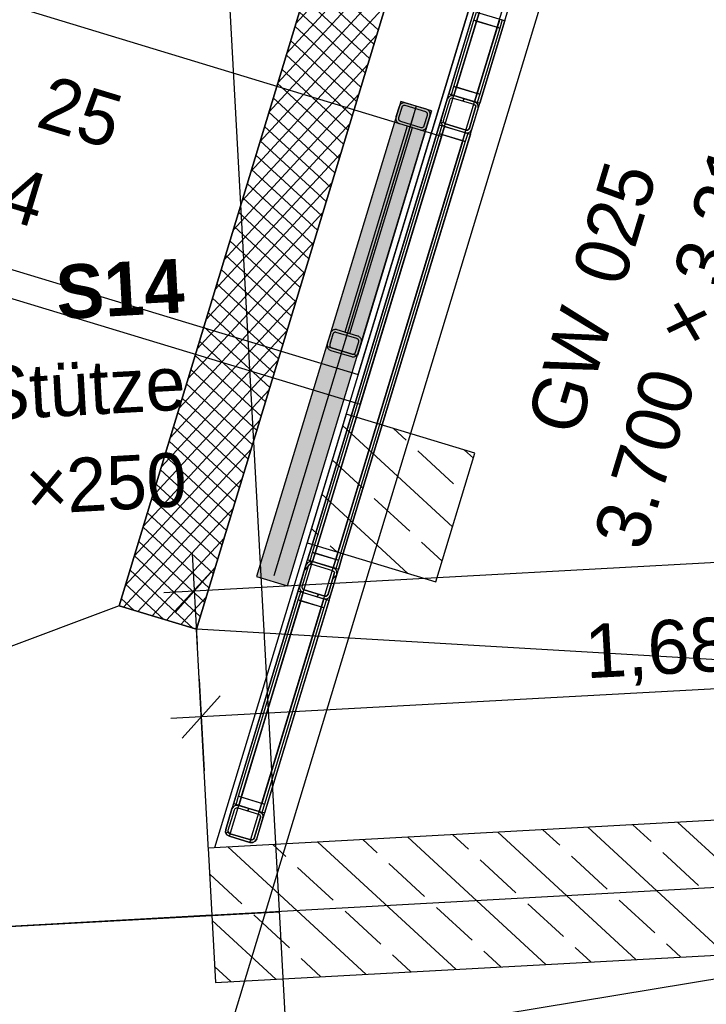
# Model space of a CAD drawing. Extents: x 199 to 1388, y 138 to 979.
# Tile 92 of 155: x 677 to 702, y 562 to 598. Entities that reach past the tile are written whole.
import ezdxf
from ezdxf.lldxf.tags import DXFTag

# ---------------------------------------------------------------- set-up
doc = ezdxf.new("R2010")
doc.units = 0
for name, color, linetype, lineweight, true_color in [('01AFU Allgemein Bemaßung-A07ET47HDI', 7, 'Continuous', 25, 0x848484), ('20 Bodenaufbau - Gefällelinien', 7, 'Continuous', 25, 0x848484), ('20 Dach Stb-Decke-A07ET47IDI', 7, 'Continuous', 25, 0x848484), ('20 Gitter Laufgänge-A07ET47XDI', 7, 'Continuous', 25, 0x848484), ('20 Gitterwände - Beschriftung-A07ET47UDI', 7, 'Continuous', 25, 0x848484), ('20 Gitterwände-A07ET47DDI', 7, 'Continuous', 25, 0x848484), ('20 Innenwände-A07ET47KDI', 7, 'Continuous', 25, 0x848484), ('20 Platzbedarf Schieber', 7, 'Continuous', 25, 0x848484), ('20 Schieber', 7, 'Continuous', 25, 0x848484), ('20 Stützen - Beschriftung-A07ET47VDI', 7, 'Continuous', 25, 0x848484), ('20 Stützen-A07ET47WDI', 7, 'Continuous', 25, 0x848484), ('70 Bodenabläufe+Rinnen', 7, 'Continuous', 25, 0x848484), ('A-0', 7, 'Continuous', 25, 0x848484), ('UPO_Loop2', 140, 'Continuous', 30, 0x00bfff)]:
    doc.layers.add(name, color=color, linetype=linetype, lineweight=lineweight, true_color=true_color)
doc.layers.add('02 Raster Gebäude-A07ET47NDI', color=7, linetype='Continuous', lineweight=25)
doc.layers.add('X_Geometrie', color=7, linetype='Continuous', lineweight=25)
doc.styles.get("Standard").update_dxf_attribs({"font": 'arial.ttf'})
tags = doc.linetypes.add('Raster-A07ET47ODI', pattern=[0.2, 0.1, -0.05, 0, -0.05]).pattern_tags.tags
tags[10:11] = [DXFTag(74, 4), DXFTag(75, 0), DXFTag(340, '0'), DXFTag(46, 1.0), DXFTag(50, 0.0), DXFTag(44, 0.0), DXFTag(45, 0.0)]
tags[8:9] = [DXFTag(74, 4), DXFTag(75, 0), DXFTag(340, '0'), DXFTag(46, 1.0), DXFTag(50, 0.0), DXFTag(44, 0.0), DXFTag(45, 0.0)]
tags[6:7] = [DXFTag(74, 4), DXFTag(75, 0), DXFTag(340, '0'), DXFTag(46, 1.0), DXFTag(50, 0.0), DXFTag(44, 0.0), DXFTag(45, 0.0)]
tags[4:5] = [DXFTag(74, 4), DXFTag(75, 0), DXFTag(340, '0'), DXFTag(46, 1.0), DXFTag(50, 0.0), DXFTag(44, 0.0), DXFTag(45, 0.0)]
tags = doc.linetypes.add('Strichlinie', pattern=[0.75, 0.5, -0.25]).pattern_tags.tags
tags[6:7] = [DXFTag(74, 4), DXFTag(75, 0), DXFTag(340, '0'), DXFTag(46, 1.0), DXFTag(50, 0.0), DXFTag(44, 0.0), DXFTag(45, 0.0)]
tags[4:5] = [DXFTag(74, 4), DXFTag(75, 0), DXFTag(340, '0'), DXFTag(46, 1.0), DXFTag(50, 0.0), DXFTag(44, 0.0), DXFTag(45, 0.0)]
tags = doc.linetypes.add('Strichlinie eng-A07ET47GDI', pattern=[0.115, 0.075, -0.04]).pattern_tags.tags
tags[6:7] = [DXFTag(74, 4), DXFTag(75, 0), DXFTag(340, '0'), DXFTag(46, 1.0), DXFTag(50, 0.0), DXFTag(44, 0.0), DXFTag(45, 0.0)]
tags[4:5] = [DXFTag(74, 4), DXFTag(75, 0), DXFTag(340, '0'), DXFTag(46, 1.0), DXFTag(50, 0.0), DXFTag(44, 0.0), DXFTag(45, 0.0)]
tags = doc.linetypes.add('Strichlinie_ eng', pattern=[0.115, 0.075, -0.04]).pattern_tags.tags
tags[6:7] = [DXFTag(74, 4), DXFTag(75, 0), DXFTag(340, '0'), DXFTag(46, 1.0), DXFTag(50, 0.0), DXFTag(44, 0.0), DXFTag(45, 0.0)]
tags[4:5] = [DXFTag(74, 4), DXFTag(75, 0), DXFTag(340, '0'), DXFTag(46, 1.0), DXFTag(50, 0.0), DXFTag(44, 0.0), DXFTag(45, 0.0)]
tags = doc.linetypes.add('Strichpunktx2', pattern=[2, 1, -0.5, 0, -0.5]).pattern_tags.tags
tags[10:11] = [DXFTag(74, 4), DXFTag(75, 0), DXFTag(340, '0'), DXFTag(46, 1.0), DXFTag(50, 0.0), DXFTag(44, 0.0), DXFTag(45, 0.0)]
tags[8:9] = [DXFTag(74, 4), DXFTag(75, 0), DXFTag(340, '0'), DXFTag(46, 1.0), DXFTag(50, 0.0), DXFTag(44, 0.0), DXFTag(45, 0.0)]
tags[6:7] = [DXFTag(74, 4), DXFTag(75, 0), DXFTag(340, '0'), DXFTag(46, 1.0), DXFTag(50, 0.0), DXFTag(44, 0.0), DXFTag(45, 0.0)]
tags[4:5] = [DXFTag(74, 4), DXFTag(75, 0), DXFTag(340, '0'), DXFTag(46, 1.0), DXFTag(50, 0.0), DXFTag(44, 0.0), DXFTag(45, 0.0)]
tags = doc.linetypes.add('Öffnungslinie Tür Fenster-A07ET47JDI', pattern=[0.115, 0.075, -0.04]).pattern_tags.tags
tags[6:7] = [DXFTag(74, 4), DXFTag(75, 0), DXFTag(340, '0'), DXFTag(46, 1.0), DXFTag(50, 0.0), DXFTag(44, 0.0), DXFTag(45, 0.0)]
tags[4:5] = [DXFTag(74, 4), DXFTag(75, 0), DXFTag(340, '0'), DXFTag(46, 1.0), DXFTag(50, 0.0), DXFTag(44, 0.0), DXFTag(45, 0.0)]

# ---------------------------------------------------------------- blocks, each defined once
blk = doc.blocks.new('Referenz-A07ET47ZDI', base_point=(226.995, 158.1))
at = {"layer": '01AFU Allgemein Bemaßung-A07ET47HDI'}
for p, q in [((754.707, 581.147), (683.288, 577.237)), ((683.211, 578.641), (683.397, 575.24)), ((683.996, 578.027), (682.58, 576.447)), ((683.288, 577.237), (682.165, 577.176)), ((717.077, 574.401), (683.544, 572.565)), ((683.467, 573.969), (683.653, 570.568)), ((684.251, 573.355), (682.836, 571.775)), ((683.544, 572.565), (682.42, 572.504))]:
    blk.add_line(p, q, dxfattribs=at)
at = {"layer": '02 Raster Gebäude-A07ET47NDI', "linetype": 'Raster-A07ET47ODI', "ltscale": 56.250004}
for p, q in [((665.259, 952.393), (702.269, 276.272)), ((596.732, 271.128), (753.131, 786.944)), ((1024.469, 583.839), (320.128, 545.284))]:
    blk.add_line(p, q, dxfattribs=at)
at = {"layer": '20 Bodenaufbau - Gefällelinien'}
for p, q in [((697.908, 634.11), (680.499, 576.691)), ((683.37, 575.821), (700.779, 633.24)), ((680.499, 576.691), (683.37, 575.821)), ((683.947, 565.199), (644.007, 563.011))]:
    blk.add_line(p, q, dxfattribs=at)
at = {"layer": '20 Bodenaufbau - Gefällelinien', "linetype": 'Öffnungslinie Tür Fenster-A07ET47JDI', "ltscale": 56.250004}
for p, q in [((680.499, 576.691), (644.01, 563.013)), ((755.229, 571.605), (683.37, 575.821)), ((683.815, 567.6), (683.37, 575.821)), ((709.239, 563.926), (681.237, 559.299))]:
    blk.add_line(p, q, dxfattribs=at)
at = {"layer": '20 Dach Stb-Decke-A07ET47IDI', "linetype": 'Öffnungslinie Tür Fenster-A07ET47JDI', "ltscale": 56.250004}
for p, q in [((689.375, 585.284), (725.355, 703.949)), ((651.096, 596.89), (689.375, 585.284))]:
    blk.add_line(p, q, dxfattribs=at)
at = {"layer": '20 Gitter Laufgänge-A07ET47XDI', "linetype": 'Strichlinie', "ltscale": 56.250004}
for p, q in [((692.472, 594.13), (651.331, 606.613)), ((648.311, 596.661), (689.452, 584.178)), ((689.452, 584.178), (692.472, 594.13))]:
    blk.add_line(p, q, dxfattribs=at)
at = {"layer": '20 Gitterwände-A07ET47DDI', "linetype": 'Strichlinie eng-A07ET47GDI', "ltscale": 56.250004}
for p, q in [((692.744, 595.708), (694.023, 599.927)), ((692.935, 595.65), (694.214, 599.869)), ((693.701, 595.418), (694.98, 599.637)), ((693.892, 595.36), (695.171, 599.579)), ((687.639, 578.873), (692.744, 595.708)), ((687.831, 578.815), (692.935, 595.65)), ((688.596, 578.583), (693.701, 595.418)), ((688.788, 578.525), (693.892, 595.36)), ((687.494, 578.396), (687.639, 578.873)), ((687.686, 578.338), (687.831, 578.815)), ((684.458, 568.383), (687.494, 578.396)), ((684.592, 568.133), (687.686, 578.338)), ((688.451, 578.106), (688.596, 578.583)), ((688.643, 578.048), (688.788, 578.525)), ((685.357, 567.901), (688.451, 578.106)), ((685.607, 568.035), (688.643, 578.048)), ((684.455, 568.279), (684.458, 568.383)), ((684.504, 568.188), (684.455, 568.279)), ((684.592, 568.133), (684.504, 568.188)), ((685.357, 567.901), (684.592, 568.133)), ((685.607, 568.035), (685.552, 567.947)), ((685.461, 567.898), (685.357, 567.901)), ((685.552, 567.947), (685.461, 567.898))]:
    blk.add_line(p, q, dxfattribs=at)
at = {"layer": '20 Gitterwände-A07ET47DDI'}
for p, q in [((693.674, 598.779), (692.744, 595.708)), ((693.866, 598.721), (692.935, 595.65)), ((693.677, 598.443), (693.77, 598.75)), ((693.77, 598.75), (694.727, 598.459)), ((692.932, 595.986), (693.677, 598.443)), ((693.773, 598.414), (693.028, 595.957)), ((693.028, 595.957), (693.773, 598.414)), ((693.677, 598.443), (693.773, 598.414)), ((694.634, 598.153), (693.677, 598.443)), ((694.631, 598.488), (693.701, 595.418)), ((693.773, 598.414), (694.539, 598.182)), ((694.823, 598.43), (693.892, 595.36)), ((694.631, 598.488), (694.727, 598.459)), ((694.727, 598.459), (694.634, 598.153)), ((694.727, 598.459), (694.797, 598.438)), ((694.797, 598.438), (694.823, 598.43)), ((693.793, 595.724), (694.539, 598.182)), ((694.539, 598.182), (693.793, 595.724)), ((694.634, 598.153), (693.889, 595.695)), ((694.539, 598.182), (694.634, 598.153)), ((692.839, 595.679), (692.932, 595.986)), ((693.028, 595.957), (692.932, 595.986)), ((692.932, 595.986), (693.889, 595.695)), ((693.793, 595.724), (693.028, 595.957)), ((692.453, 594.751), (692.686, 595.517)), ((692.549, 594.722), (692.781, 595.488)), ((692.686, 595.517), (692.74, 595.605)), ((692.74, 595.605), (692.831, 595.654)), ((692.769, 595.701), (692.744, 595.708)), ((692.839, 595.679), (692.769, 595.701)), ((692.781, 595.488), (692.809, 595.532)), ((692.809, 595.532), (692.854, 595.556)), ((692.831, 595.654), (692.935, 595.65)), ((692.935, 595.65), (692.839, 595.679)), ((693.796, 595.389), (692.839, 595.679)), ((692.854, 595.556), (692.906, 595.555)), ((692.906, 595.555), (693.672, 595.322)), ((692.935, 595.65), (693.701, 595.418)), ((693.326, 595.532), (693.25, 595.45)), ((693.796, 595.389), (693.701, 595.418)), ((693.701, 595.418), (693.788, 595.364)), ((693.889, 595.695), (693.793, 595.724)), ((693.889, 595.695), (693.796, 595.389)), ((693.506, 594.432), (693.738, 595.198)), ((693.602, 594.403), (693.834, 595.169)), ((693.672, 595.322), (693.715, 595.295)), ((693.715, 595.295), (693.74, 595.25)), ((693.738, 595.198), (693.74, 595.25)), ((693.788, 595.364), (693.837, 595.272)), ((693.866, 595.368), (693.796, 595.389)), ((693.834, 595.169), (693.837, 595.272)), ((693.892, 595.36), (693.866, 595.368)), ((692.45, 594.648), (692.453, 594.751)), ((692.548, 594.689), (692.472, 594.606)), ((692.547, 594.671), (692.549, 594.722)), ((692.395, 594.56), (687.639, 578.873)), ((692.587, 594.502), (687.831, 578.815)), ((692.395, 594.56), (692.421, 594.552)), ((692.398, 594.225), (692.491, 594.531)), ((692.421, 594.552), (692.491, 594.531)), ((692.45, 594.648), (692.499, 594.557)), ((692.491, 594.531), (692.587, 594.502)), ((692.491, 594.531), (693.448, 594.241)), ((692.499, 594.557), (692.587, 594.502)), ((692.547, 594.671), (692.572, 594.625)), ((692.572, 594.625), (692.616, 594.598)), ((692.587, 594.502), (693.352, 594.27)), ((692.616, 594.598), (693.381, 594.366)), ((693.381, 594.366), (693.433, 594.364)), ((693.433, 594.364), (693.479, 594.388)), ((693.456, 594.266), (693.547, 594.315)), ((693.479, 594.388), (693.506, 594.432)), ((693.547, 594.315), (693.602, 594.403)), ((687.683, 578.673), (692.398, 594.225)), ((692.494, 594.196), (687.779, 578.644)), ((687.779, 578.644), (692.494, 594.196)), ((693.26, 593.964), (688.544, 578.412)), ((688.544, 578.412), (693.26, 593.964)), ((693.352, 594.27), (688.596, 578.583)), ((693.544, 594.212), (688.788, 578.525)), ((692.398, 594.225), (692.494, 594.196)), ((693.355, 593.935), (692.398, 594.225)), ((692.494, 594.196), (693.26, 593.964)), ((693.26, 593.964), (693.355, 593.935)), ((693.352, 594.27), (693.448, 594.241)), ((693.352, 594.27), (693.456, 594.266)), ((693.448, 594.241), (693.355, 593.935)), ((693.448, 594.241), (693.518, 594.22)), ((693.518, 594.22), (693.544, 594.212)), ((693.355, 593.935), (688.64, 578.383)), ((687.639, 578.873), (687.494, 578.396)), ((687.59, 578.367), (687.683, 578.673)), ((687.779, 578.644), (687.683, 578.673)), ((687.683, 578.673), (688.64, 578.383)), ((687.831, 578.815), (687.686, 578.338)), ((688.544, 578.412), (687.779, 578.644)), ((687.436, 578.204), (687.491, 578.292)), ((687.491, 578.292), (687.582, 578.341)), ((687.52, 578.388), (687.494, 578.396)), ((687.59, 578.367), (687.52, 578.388)), ((687.559, 578.219), (687.605, 578.244)), ((687.673, 578.338), (687.568, 578.224)), ((687.582, 578.341), (687.686, 578.338)), ((687.686, 578.338), (687.59, 578.367)), ((688.547, 578.077), (687.59, 578.367)), ((687.605, 578.244), (687.657, 578.242)), ((687.657, 578.242), (688.422, 578.01)), ((687.686, 578.338), (688.451, 578.106)), ((688.596, 578.583), (688.451, 578.106)), ((688.64, 578.383), (688.544, 578.412)), ((688.64, 578.383), (688.547, 578.077)), ((688.788, 578.525), (688.643, 578.048)), ((687.204, 577.439), (687.436, 578.204)), ((687.3, 577.41), (687.532, 578.175)), ((687.55, 578.205), (687.381, 578.021)), ((687.532, 578.175), (687.559, 578.219)), ((688.257, 577.12), (688.489, 577.885)), ((688.352, 577.091), (688.585, 577.856)), ((688.422, 578.01), (688.466, 577.983)), ((688.547, 578.077), (688.451, 578.106)), ((688.451, 578.106), (688.539, 578.051)), ((688.466, 577.983), (688.491, 577.937)), ((688.489, 577.885), (688.491, 577.937)), ((688.539, 578.051), (688.588, 577.96)), ((688.617, 578.055), (688.547, 578.077)), ((688.585, 577.856), (688.588, 577.96)), ((688.643, 578.048), (688.617, 578.055)), ((688.582, 577.849), (688.427, 577.68)), ((687.146, 577.247), (684.748, 569.34)), ((687.337, 577.189), (684.94, 569.282)), ((687.146, 577.247), (687.172, 577.24)), ((687.149, 576.912), (687.242, 577.218)), ((687.172, 577.24), (687.242, 577.218)), ((687.201, 577.335), (687.204, 577.439)), ((687.201, 577.335), (687.25, 577.244)), ((687.242, 577.218), (687.337, 577.189)), ((687.242, 577.218), (688.199, 576.928)), ((687.25, 577.244), (687.337, 577.189)), ((687.298, 577.358), (687.3, 577.41)), ((687.298, 577.358), (687.323, 577.312)), ((687.323, 577.312), (687.367, 577.285)), ((687.337, 577.189), (688.103, 576.957)), ((687.367, 577.285), (688.132, 577.053)), ((684.937, 569.617), (687.149, 576.912)), ((685.033, 569.588), (687.245, 576.883)), ((687.245, 576.883), (685.033, 569.588)), ((688.103, 576.957), (685.705, 569.05)), ((688.294, 576.899), (685.897, 568.991)), ((688.106, 576.622), (687.149, 576.912)), ((687.149, 576.912), (687.245, 576.883)), ((687.245, 576.883), (688.01, 576.651)), ((687.91, 577.12), (687.835, 577.038)), ((688.103, 576.957), (688.199, 576.928)), ((688.103, 576.957), (688.207, 576.954)), ((688.199, 576.928), (688.106, 576.622)), ((688.132, 577.053), (688.184, 577.051)), ((688.184, 577.051), (688.229, 577.076)), ((688.199, 576.928), (688.269, 576.907)), ((688.207, 576.954), (688.298, 577.003)), ((688.229, 577.076), (688.257, 577.12)), ((688.269, 576.907), (688.294, 576.899)), ((688.298, 577.003), (688.352, 577.091)), ((685.798, 569.356), (688.01, 576.651)), ((688.01, 576.651), (685.798, 569.356)), ((688.106, 576.622), (685.894, 569.327)), ((688.01, 576.651), (688.106, 576.622)), ((684.844, 569.311), (684.937, 569.617)), ((684.937, 569.617), (685.894, 569.327)), ((685.033, 569.588), (684.937, 569.617)), ((685.798, 569.356), (685.033, 569.588)), ((684.458, 568.383), (684.69, 569.148)), ((684.554, 568.354), (684.786, 569.119)), ((684.69, 569.148), (684.745, 569.236)), ((684.745, 569.236), (684.836, 569.285)), ((684.774, 569.332), (684.748, 569.34)), ((684.844, 569.311), (684.774, 569.332)), ((684.786, 569.119), (684.813, 569.163)), ((684.813, 569.163), (684.859, 569.188)), ((684.836, 569.285), (684.94, 569.282)), ((684.94, 569.282), (684.844, 569.311)), ((685.801, 569.021), (684.844, 569.311)), ((684.859, 569.188), (684.911, 569.186)), ((684.911, 569.186), (685.676, 568.954)), ((684.94, 569.282), (685.705, 569.05)), ((685.333, 569.162), (685.258, 569.081)), ((685.894, 569.327), (685.798, 569.356)), ((685.894, 569.327), (685.801, 569.021)), ((685.511, 568.064), (685.743, 568.829)), ((685.607, 568.035), (685.839, 568.8)), ((685.676, 568.954), (685.72, 568.927)), ((685.801, 569.021), (685.705, 569.05)), ((685.705, 569.05), (685.793, 568.995)), ((685.72, 568.927), (685.745, 568.881)), ((685.743, 568.829), (685.745, 568.881)), ((685.793, 568.995), (685.842, 568.904)), ((685.871, 568.999), (685.801, 569.021)), ((685.839, 568.8), (685.842, 568.904)), ((685.897, 568.991), (685.871, 568.999)), ((684.455, 568.279), (684.458, 568.383)), ((684.552, 568.302), (684.554, 568.354)), ((684.455, 568.279), (684.504, 568.188)), ((684.553, 568.316), (684.478, 568.235)), ((684.504, 568.188), (684.592, 568.133)), ((684.552, 568.302), (684.577, 568.256)), ((684.577, 568.256), (684.621, 568.229)), ((684.592, 568.133), (685.357, 567.901)), ((684.621, 568.229), (685.386, 567.997)), ((685.386, 567.997), (685.438, 567.995)), ((685.438, 567.995), (685.484, 568.02)), ((685.484, 568.02), (685.511, 568.064)), ((685.552, 567.947), (685.607, 568.035)), ((685.357, 567.901), (685.461, 567.898)), ((685.461, 567.898), (685.552, 567.947))]:
    blk.add_line(p, q, dxfattribs=at)
at = {"layer": '20 Innenwände-A07ET47KDI', "linetype": 'Strichlinie_ eng', "ltscale": 40.625}
blk.add_line((725.355, 703.949), (684.045, 567.708), dxfattribs=at)
at = {"layer": '20 Innenwände-A07ET47KDI'}
for p, q in [((717.344, 569.531), (683.81, 567.695)), ((696.861, 567.797), (696.234, 568.375)), ((703.031, 563.74), (697.905, 568.467)), ((700.252, 567.935), (699.576, 568.558)), ((706.373, 563.923), (701.247, 568.65)), ((690.078, 567.522), (689.55, 568.009)), ((696.347, 563.374), (691.221, 568.101)), ((693.469, 567.66), (692.892, 568.192)), ((699.689, 563.557), (694.563, 568.284)), ((683.81, 567.695), (684.083, 562.703)), ((689.663, 563.008), (684.537, 567.735)), ((686.687, 567.385), (686.208, 567.827)), ((693.005, 563.191), (687.879, 567.918)), ((695.234, 566.033), (693.911, 567.253)), ((698.625, 566.17), (697.302, 567.39)), ((702.017, 566.308), (700.693, 567.528)), ((688.451, 565.758), (687.128, 566.978)), ((691.843, 565.895), (690.519, 567.116)), ((685.06, 565.62), (683.863, 566.724)), ((693.607, 564.268), (692.284, 565.489)), ((696.998, 564.406), (695.675, 565.626)), ((700.39, 564.543), (699.066, 565.764)), ((686.824, 563.993), (685.501, 565.214)), ((690.216, 564.131), (688.892, 565.351)), ((686.321, 562.825), (683.957, 565.005)), ((684.083, 562.703), (717.617, 564.538)), ((698.018, 563.466), (697.439, 563.999)), ((701.36, 563.648), (700.831, 564.137)), ((691.334, 563.1), (690.657, 563.724)), ((694.676, 563.283), (694.048, 563.862)), ((684.65, 562.734), (684.052, 563.286)), ((687.992, 562.917), (687.265, 563.587))]:
    blk.add_line(p, q, dxfattribs=at)
at = {"layer": '20 Platzbedarf Schieber', "linetype": 'Strichlinie eng-A07ET47GDI', "ltscale": 56.250004}
for p, q in [((690.955, 595.426), (685.605, 577.783)), ((692.103, 595.078), (690.955, 595.426)), ((686.754, 577.435), (692.103, 595.078)), ((685.605, 577.783), (686.754, 577.435))]:
    blk.add_line(p, q, dxfattribs=at)
at = {"layer": '20 Platzbedarf Schieber'}
for points in [[(690.955, 591.29), (689.7, 591.29), (690.955, 595.426)], [(692.103, 595.078), (690.955, 595.078), (690.955, 595.426)], [(690.955, 591.29), (692.103, 595.078), (690.955, 595.078)], [(688.008, 581.571), (686.754, 581.571), (690.955, 591.29)], [(686.754, 581.571), (690.955, 591.29), (689.7, 591.29)], [(686.754, 577.783), (685.605, 577.783), (686.754, 581.571)], [(686.754, 577.435), (688.008, 581.571), (686.754, 581.571)], [(686.754, 577.435), (686.754, 577.783), (685.605, 577.783)]]:
    blk.add_solid(points, dxfattribs=at)
at = {"layer": '20 Schieber'}
for p, q in [((690.955, 595.426), (688.198, 586.335)), ((692.103, 595.078), (690.955, 595.426)), ((692.103, 595.078), (689.346, 585.987)), ((690.897, 595.235), (690.781, 594.852)), ((690.992, 595.206), (690.876, 594.823)), ((690.906, 595.259), (690.897, 595.235)), ((690.918, 595.282), (690.906, 595.259)), ((690.934, 595.304), (690.918, 595.282)), ((690.951, 595.323), (690.934, 595.304)), ((690.972, 595.339), (690.951, 595.323)), ((690.994, 595.353), (690.972, 595.339)), ((690.997, 595.218), (690.992, 595.206)), ((691.018, 595.364), (690.994, 595.353)), ((691.003, 595.23), (690.997, 595.218)), ((691.011, 595.24), (691.003, 595.23)), ((691.02, 595.25), (691.011, 595.24)), ((691.043, 595.372), (691.018, 595.364)), ((691.03, 595.258), (691.02, 595.25)), ((691.041, 595.265), (691.03, 595.258)), ((691.053, 595.27), (691.041, 595.265)), ((691.069, 595.376), (691.043, 595.372)), ((691.065, 595.274), (691.053, 595.27)), ((691.078, 595.276), (691.065, 595.274)), ((691.095, 595.377), (691.069, 595.376)), ((691.091, 595.277), (691.078, 595.276)), ((691.104, 595.275), (691.091, 595.277)), ((691.121, 595.374), (691.095, 595.377)), ((691.117, 595.272), (691.104, 595.275)), ((691.883, 595.04), (691.117, 595.272)), ((691.146, 595.368), (691.121, 595.374)), ((691.912, 595.136), (691.146, 595.368)), ((691.936, 595.127), (691.912, 595.136)), ((691.959, 595.114), (691.936, 595.127)), ((691.981, 595.099), (691.959, 595.114)), ((692, 595.081), (691.981, 595.099)), ((692.016, 595.061), (692, 595.081)), ((692.03, 595.039), (692.016, 595.061)), ((690.775, 594.827), (690.772, 594.8)), ((690.772, 594.8), (690.773, 594.774)), ((690.773, 594.774), (690.777, 594.749)), ((690.781, 594.852), (690.775, 594.827)), ((690.777, 594.749), (690.785, 594.723)), ((690.785, 594.723), (690.796, 594.7)), ((690.796, 594.7), (690.81, 594.677)), ((690.873, 594.81), (690.872, 594.797)), ((690.872, 594.797), (690.873, 594.784)), ((690.876, 594.823), (690.873, 594.81)), ((690.873, 594.784), (690.875, 594.771)), ((690.875, 594.771), (690.879, 594.759)), ((690.879, 594.759), (690.884, 594.747)), ((690.884, 594.747), (690.891, 594.736)), ((690.891, 594.736), (690.899, 594.726)), ((690.899, 594.726), (690.909, 594.717)), ((690.909, 594.717), (690.919, 594.709)), ((690.919, 594.709), (690.931, 594.703)), ((690.931, 594.703), (690.943, 594.698)), ((690.943, 594.698), (691.709, 594.466)), ((691.833, 594.533), (691.949, 594.916)), ((691.895, 595.036), (691.883, 595.04)), ((691.907, 595.03), (691.895, 595.036)), ((691.917, 595.022), (691.907, 595.03)), ((691.927, 595.013), (691.917, 595.022)), ((691.935, 595.003), (691.927, 595.013)), ((691.929, 594.504), (692.045, 594.887)), ((691.942, 594.992), (691.935, 595.003)), ((691.947, 594.98), (691.942, 594.992)), ((691.951, 594.967), (691.947, 594.98)), ((691.949, 594.916), (691.952, 594.928)), ((691.953, 594.954), (691.951, 594.967)), ((691.952, 594.928), (691.954, 594.941)), ((691.954, 594.941), (691.953, 594.954)), ((692.041, 595.015), (692.03, 595.039)), ((692.049, 594.99), (692.041, 595.015)), ((692.045, 594.887), (692.051, 594.912)), ((692.053, 594.964), (692.049, 594.99)), ((692.051, 594.912), (692.054, 594.938)), ((692.054, 594.938), (692.053, 594.964)), ((690.81, 594.677), (690.826, 594.657)), ((690.826, 594.657), (690.845, 594.639)), ((690.845, 594.639), (690.867, 594.624)), ((690.867, 594.624), (690.89, 594.612)), ((690.89, 594.612), (690.914, 594.603)), ((690.914, 594.603), (691.68, 594.37)), ((691.68, 594.37), (691.705, 594.364)), ((691.705, 594.364), (691.731, 594.362)), ((691.709, 594.466), (691.721, 594.463)), ((691.721, 594.463), (691.734, 594.462)), ((691.731, 594.362), (691.757, 594.363)), ((691.734, 594.462), (691.748, 594.462)), ((691.748, 594.462), (691.76, 594.464)), ((691.757, 594.363), (691.783, 594.367)), ((691.76, 594.464), (691.773, 594.468)), ((691.773, 594.468), (691.785, 594.474)), ((691.783, 594.367), (691.808, 594.375)), ((691.785, 594.474), (691.796, 594.481)), ((691.796, 594.481), (691.806, 594.489)), ((691.806, 594.489), (691.815, 594.498)), ((691.808, 594.375), (691.832, 594.385)), ((691.815, 594.498), (691.823, 594.509)), ((691.823, 594.509), (691.829, 594.521)), ((691.829, 594.521), (691.833, 594.533)), ((691.832, 594.385), (691.854, 594.399)), ((691.854, 594.399), (691.874, 594.416)), ((691.874, 594.416), (691.892, 594.435)), ((691.892, 594.435), (691.908, 594.456)), ((691.908, 594.456), (691.92, 594.479)), ((691.92, 594.479), (691.929, 594.504)), ((688.343, 586.813), (688.227, 586.431)), ((688.439, 586.784), (688.323, 586.402)), ((688.352, 586.838), (688.343, 586.813)), ((688.365, 586.861), (688.352, 586.838)), ((688.38, 586.882), (688.365, 586.861)), ((688.398, 586.901), (688.38, 586.882)), ((688.418, 586.918), (688.398, 586.901)), ((688.44, 586.932), (688.418, 586.918)), ((688.443, 586.797), (688.439, 586.784)), ((688.464, 586.943), (688.44, 586.932)), ((688.45, 586.808), (688.443, 586.797)), ((688.457, 586.819), (688.45, 586.808)), ((688.466, 586.828), (688.457, 586.819)), ((688.489, 586.95), (688.464, 586.943)), ((688.476, 586.837), (688.466, 586.828)), ((688.487, 586.844), (688.476, 586.837)), ((688.499, 586.849), (688.487, 586.844)), ((688.515, 586.954), (688.489, 586.95)), ((688.512, 586.853), (688.499, 586.849)), ((688.525, 586.855), (688.512, 586.853)), ((688.541, 586.955), (688.515, 586.954)), ((688.538, 586.855), (688.525, 586.855)), ((688.551, 586.854), (688.538, 586.855)), ((688.567, 586.953), (688.541, 586.955)), ((688.564, 586.851), (688.551, 586.854)), ((689.329, 586.619), (688.564, 586.851)), ((688.593, 586.947), (688.567, 586.953)), ((689.358, 586.715), (688.593, 586.947)), ((689.383, 586.705), (689.358, 586.715)), ((689.406, 586.693), (689.383, 586.705)), ((689.427, 586.678), (689.406, 586.693)), ((689.446, 586.66), (689.427, 586.678)), ((689.463, 586.64), (689.446, 586.66)), ((689.477, 586.618), (689.463, 586.64)), ((688.198, 586.335), (689.346, 585.987)), ((688.221, 586.405), (688.219, 586.379)), ((688.219, 586.379), (688.219, 586.353)), ((688.219, 586.353), (688.224, 586.327)), ((688.227, 586.431), (688.221, 586.405)), ((688.224, 586.327), (688.231, 586.302)), ((688.231, 586.302), (688.242, 586.278)), ((688.242, 586.278), (688.256, 586.256)), ((688.32, 586.389), (688.319, 586.376)), ((688.319, 586.376), (688.319, 586.363)), ((688.319, 586.363), (688.321, 586.35)), ((688.323, 586.402), (688.32, 586.389)), ((688.321, 586.35), (688.325, 586.337)), ((688.325, 586.337), (688.33, 586.325)), ((688.33, 586.325), (688.337, 586.314)), ((688.337, 586.314), (688.345, 586.304)), ((688.345, 586.304), (688.355, 586.295)), ((688.355, 586.295), (688.366, 586.288)), ((688.366, 586.288), (688.377, 586.282)), ((688.377, 586.282), (688.389, 586.277)), ((688.389, 586.277), (689.155, 586.045)), ((689.28, 586.111), (689.396, 586.494)), ((689.341, 586.614), (689.329, 586.619)), ((689.353, 586.608), (689.341, 586.614)), ((689.364, 586.601), (689.353, 586.608)), ((689.373, 586.592), (689.364, 586.601)), ((689.381, 586.582), (689.373, 586.592)), ((689.375, 586.082), (689.492, 586.465)), ((689.388, 586.57), (689.381, 586.582)), ((689.394, 586.558), (689.388, 586.57)), ((689.398, 586.546), (689.394, 586.558)), ((689.396, 586.494), (689.399, 586.507)), ((689.4, 586.533), (689.398, 586.546)), ((689.399, 586.507), (689.4, 586.52)), ((689.4, 586.52), (689.4, 586.533)), ((689.487, 586.594), (689.477, 586.618)), ((689.495, 586.569), (689.487, 586.594)), ((689.492, 586.465), (689.497, 586.491)), ((689.499, 586.543), (689.495, 586.569)), ((689.497, 586.491), (689.5, 586.517)), ((689.5, 586.517), (689.499, 586.543)), ((688.256, 586.256), (688.273, 586.236)), ((688.273, 586.236), (688.292, 586.218)), ((688.292, 586.218), (688.313, 586.203)), ((688.313, 586.203), (688.336, 586.19)), ((688.336, 586.19), (688.36, 586.181)), ((688.36, 586.181), (689.126, 585.949)), ((689.126, 585.949), (689.151, 585.943)), ((689.151, 585.943), (689.178, 585.941)), ((689.155, 586.045), (689.168, 586.042)), ((689.168, 586.042), (689.181, 586.041)), ((689.178, 585.941), (689.204, 585.941)), ((689.181, 586.041), (689.194, 586.041)), ((689.194, 586.041), (689.207, 586.043)), ((689.204, 585.941), (689.229, 585.946)), ((689.207, 586.043), (689.219, 586.047)), ((689.219, 586.047), (689.231, 586.052)), ((689.229, 585.946), (689.255, 585.953)), ((689.231, 586.052), (689.242, 586.059)), ((689.242, 586.059), (689.252, 586.067)), ((689.252, 586.067), (689.261, 586.077)), ((689.255, 585.953), (689.278, 585.964)), ((689.261, 586.077), (689.269, 586.088)), ((689.269, 586.088), (689.275, 586.099)), ((689.275, 586.099), (689.28, 586.111)), ((689.278, 585.964), (689.301, 585.978)), ((689.301, 585.978), (689.321, 585.995)), ((689.321, 585.995), (689.339, 586.014)), ((689.339, 586.014), (689.354, 586.035)), ((689.354, 586.035), (689.366, 586.058)), ((689.366, 586.058), (689.375, 586.082))]:
    blk.add_line(p, q, dxfattribs=at)
at = {"layer": '20 Schieber', "linetype": 'Strichpunktx2', "ltscale": 56.250004}
for p, q in [((691.529, 595.252), (686.239, 577.808)), ((691.413, 594.869), (688.888, 586.543))]:
    blk.add_line(p, q, dxfattribs=at)
at = {"layer": '20 Schieber', "linetype": 'ByBlock', "ltscale": 56.250004}
for p, q in [((690.897, 595.235), (690.897, 595.235)), ((690.992, 595.206), (690.992, 595.206)), ((688.343, 586.813), (688.343, 586.813)), ((688.439, 586.784), (688.439, 586.784))]:
    blk.add_line(p, q, dxfattribs=at)
at = {"layer": '20 Schieber', "linetype": 'Strichlinie eng-A07ET47GDI', "ltscale": 56.250004}
for p, q in [((691.201, 594.515), (688.88, 586.86)), ((689.071, 586.802), (691.393, 594.457)), ((691.393, 594.457), (691.201, 594.515)), ((688.88, 586.86), (689.071, 586.802))]:
    blk.add_line(p, q, dxfattribs=at)
at = {"layer": '20 Stützen-A07ET47WDI'}
for p, q in [((688.928, 583.814), (687.477, 579.029)), ((693.713, 582.363), (688.928, 583.814)), ((692.883, 579.626), (688.8, 583.391)), ((691.155, 582.852), (690.692, 583.279)), ((692.92, 581.225), (691.596, 582.445)), ((692.262, 577.578), (693.713, 582.363)), ((693.657, 582.178), (693.329, 582.48)), ((689.528, 581.088), (688.413, 582.116)), ((691.221, 577.894), (688.026, 580.84)), ((691.293, 579.461), (689.969, 580.681)), ((687.901, 579.323), (687.64, 579.564)), ((687.477, 579.029), (692.262, 577.578)), ((692.496, 578.351), (691.734, 579.054)), ((688.584, 578.694), (688.342, 578.916))]:
    blk.add_line(p, q, dxfattribs=at)
at = {"layer": '70 Bodenabläufe+Rinnen'}
for p, q in [((680.499, 576.691), (697.908, 634.11)), ((700.779, 633.24), (683.37, 575.821)), ((691.728, 603.388), (687.058, 598.323)), ((691.395, 602.289), (686.724, 597.224)), ((691.062, 601.19), (686.391, 596.125)), ((690.121, 598.088), (687.671, 600.347)), ((690.729, 600.091), (686.058, 595.026)), ((689.96, 597.556), (687.51, 599.815)), ((689.799, 597.025), (687.349, 599.284)), ((690.395, 598.993), (685.725, 593.927)), ((689.638, 596.493), (687.188, 598.752)), ((689.477, 595.962), (687.027, 598.221)), ((690.062, 597.894), (685.392, 592.828)), ((689.315, 595.43), (686.865, 597.689)), ((689.154, 594.899), (686.704, 597.158)), ((689.729, 596.795), (685.058, 591.729)), ((688.993, 594.367), (686.543, 596.626)), ((688.832, 593.836), (686.382, 596.095)), ((689.396, 595.696), (684.725, 590.63)), ((688.671, 593.304), (686.221, 595.563)), ((688.51, 592.773), (686.06, 595.032)), ((689.063, 594.597), (684.392, 589.531)), ((688.348, 592.241), (685.899, 594.5)), ((688.187, 591.71), (685.737, 593.969)), ((688.729, 593.498), (684.059, 588.432)), ((688.026, 591.178), (685.576, 593.437)), ((687.865, 590.647), (685.415, 592.906)), ((688.396, 592.399), (683.726, 587.333)), ((687.704, 590.115), (685.254, 592.374)), ((687.543, 589.584), (685.093, 591.843)), ((688.063, 591.3), (683.392, 586.235)), ((687.382, 589.052), (684.932, 591.311)), ((687.22, 588.521), (684.77, 590.78)), ((687.73, 590.201), (683.059, 585.136)), ((687.059, 587.989), (684.609, 590.248)), ((686.898, 587.458), (684.448, 589.717)), ((687.397, 589.102), (682.726, 584.037)), ((686.737, 586.926), (684.287, 589.185)), ((686.576, 586.395), (684.126, 588.654)), ((686.415, 585.863), (683.965, 588.122)), ((687.063, 588.003), (682.393, 582.938)), ((686.253, 585.332), (683.803, 587.591)), ((686.092, 584.8), (683.642, 587.059)), ((686.73, 586.904), (682.059, 581.839)), ((685.931, 584.268), (683.481, 586.528)), ((685.77, 583.737), (683.32, 585.996)), ((686.397, 585.805), (681.726, 580.74)), ((685.609, 583.205), (683.159, 585.465)), ((685.448, 582.674), (682.998, 584.933)), ((686.064, 584.706), (681.393, 579.641)), ((685.286, 582.142), (682.837, 584.401)), ((685.125, 581.611), (682.675, 583.87)), ((685.731, 583.607), (681.06, 578.542)), ((684.964, 581.079), (682.514, 583.338)), ((684.803, 580.548), (682.353, 582.807)), ((685.397, 582.508), (680.727, 577.443)), ((684.642, 580.016), (682.192, 582.275)), ((684.481, 579.485), (682.031, 581.744)), ((685.064, 581.409), (680.667, 576.64)), ((684.319, 578.953), (681.87, 581.212)), ((684.158, 578.422), (681.708, 580.681)), ((684.731, 580.31), (681.198, 576.479)), ((683.997, 577.89), (681.547, 580.149)), ((683.836, 577.359), (681.386, 579.618)), ((683.675, 576.827), (681.225, 579.086)), ((684.398, 579.211), (681.73, 576.318)), ((683.514, 576.296), (681.064, 578.555)), ((683.253, 575.856), (680.903, 578.023)), ((684.065, 578.113), (682.261, 576.157)), ((682.154, 576.19), (680.741, 577.492)), ((681.055, 576.523), (680.58, 576.96)), ((683.731, 577.014), (682.793, 575.996)), ((683.37, 575.821), (680.499, 576.691)), ((683.398, 575.915), (683.324, 575.835))]:
    blk.add_line(p, q, dxfattribs=at)
at = {"layer": 'A-0', "linetype": 'Continuous', "ltscale": 312.5}
for p, q in [((697.908, 634.11), (680.499, 576.691)), ((683.37, 575.821), (700.779, 633.24)), ((690.955, 595.426), (685.605, 577.783)), ((692.103, 595.078), (690.955, 595.426)), ((692.686, 595.517), (692.453, 594.751)), ((692.549, 594.722), (692.781, 595.488)), ((692.74, 595.605), (692.686, 595.517)), ((692.831, 595.654), (692.74, 595.605)), ((692.781, 595.488), (692.809, 595.532)), ((692.809, 595.532), (692.854, 595.556)), ((692.935, 595.65), (692.831, 595.654)), ((692.854, 595.556), (692.906, 595.555)), ((692.906, 595.555), (693.672, 595.322)), ((693.701, 595.418), (692.935, 595.65)), ((693.788, 595.364), (693.701, 595.418)), ((686.754, 577.435), (692.103, 595.078)), ((693.738, 595.198), (693.506, 594.432)), ((693.602, 594.403), (693.834, 595.169)), ((693.672, 595.322), (693.715, 595.295)), ((693.715, 595.295), (693.74, 595.25)), ((693.74, 595.25), (693.738, 595.198)), ((693.837, 595.272), (693.788, 595.364)), ((693.834, 595.169), (693.837, 595.272)), ((692.453, 594.751), (692.45, 594.648)), ((692.547, 594.671), (692.549, 594.722)), ((692.45, 594.648), (692.499, 594.557)), ((692.499, 594.557), (692.587, 594.502)), ((692.572, 594.625), (692.547, 594.671)), ((692.616, 594.598), (692.572, 594.625)), ((692.587, 594.502), (693.352, 594.27)), ((693.381, 594.366), (692.616, 594.598)), ((693.433, 594.364), (693.381, 594.366)), ((693.479, 594.388), (693.433, 594.364)), ((693.456, 594.266), (693.547, 594.315)), ((693.506, 594.432), (693.479, 594.388)), ((693.547, 594.315), (693.602, 594.403)), ((693.352, 594.27), (693.456, 594.266)), ((688.928, 583.814), (687.477, 579.029)), ((693.713, 582.363), (688.928, 583.814)), ((692.262, 577.578), (693.713, 582.363)), ((687.477, 579.029), (692.262, 577.578)), ((687.491, 578.292), (687.436, 578.204)), ((687.582, 578.341), (687.491, 578.292)), ((687.559, 578.219), (687.605, 578.244)), ((687.686, 578.338), (687.582, 578.341)), ((687.605, 578.244), (687.657, 578.242)), ((687.657, 578.242), (688.422, 578.01)), ((688.451, 578.106), (687.686, 578.338)), ((687.436, 578.204), (687.204, 577.439)), ((687.3, 577.41), (687.532, 578.175)), ((687.532, 578.175), (687.559, 578.219)), ((688.489, 577.885), (688.257, 577.12)), ((688.352, 577.091), (688.585, 577.856)), ((688.422, 578.01), (688.466, 577.983)), ((688.539, 578.051), (688.451, 578.106)), ((688.466, 577.983), (688.491, 577.937)), ((688.491, 577.937), (688.489, 577.885)), ((688.588, 577.96), (688.539, 578.051)), ((688.585, 577.856), (688.588, 577.96)), ((685.605, 577.783), (686.754, 577.435)), ((687.204, 577.439), (687.201, 577.335)), ((687.201, 577.335), (687.25, 577.244)), ((687.25, 577.244), (687.337, 577.189)), ((687.298, 577.358), (687.3, 577.41)), ((687.323, 577.312), (687.298, 577.358)), ((687.367, 577.285), (687.323, 577.312)), ((687.337, 577.189), (688.103, 576.957)), ((688.132, 577.053), (687.367, 577.285)), ((688.103, 576.957), (688.207, 576.954)), ((688.184, 577.051), (688.132, 577.053)), ((688.229, 577.076), (688.184, 577.051)), ((688.207, 576.954), (688.298, 577.003)), ((688.257, 577.12), (688.229, 577.076)), ((688.298, 577.003), (688.352, 577.091)), ((680.499, 576.691), (683.37, 575.821)), ((717.344, 569.531), (683.81, 567.695)), ((684.69, 569.148), (684.458, 568.383)), ((684.554, 568.354), (684.786, 569.119)), ((684.745, 569.236), (684.69, 569.148)), ((684.836, 569.285), (684.745, 569.236)), ((684.786, 569.119), (684.813, 569.163)), ((684.813, 569.163), (684.859, 569.188)), ((684.94, 569.282), (684.836, 569.285)), ((684.859, 569.188), (684.911, 569.186)), ((684.911, 569.186), (685.676, 568.954)), ((685.705, 569.05), (684.94, 569.282)), ((685.743, 568.829), (685.511, 568.064)), ((685.607, 568.035), (685.839, 568.8)), ((685.676, 568.954), (685.72, 568.927)), ((685.793, 568.995), (685.705, 569.05)), ((685.72, 568.927), (685.745, 568.881)), ((685.745, 568.881), (685.743, 568.829)), ((685.842, 568.904), (685.793, 568.995)), ((685.839, 568.8), (685.842, 568.904)), ((684.458, 568.383), (684.455, 568.279)), ((684.552, 568.302), (684.554, 568.354)), ((684.455, 568.279), (684.504, 568.188)), ((684.504, 568.188), (684.592, 568.133)), ((684.577, 568.256), (684.552, 568.302)), ((684.621, 568.229), (684.577, 568.256)), ((684.592, 568.133), (685.357, 567.901)), ((685.386, 567.997), (684.621, 568.229)), ((685.438, 567.995), (685.386, 567.997)), ((685.484, 568.02), (685.438, 567.995)), ((685.511, 568.064), (685.484, 568.02)), ((685.552, 567.947), (685.607, 568.035)), ((683.81, 567.695), (684.083, 562.703)), ((685.357, 567.901), (685.461, 567.898)), ((685.461, 567.898), (685.552, 567.947)), ((684.083, 562.703), (717.617, 564.538))]:
    blk.add_line(p, q, dxfattribs=at)
at = {"layer": '01AFU Allgemein Bemaßung-A07ET47HDI', "linetype": 'ByBlock', "ltscale": 40.625, "insert": (697.735, 575.996), "char_height": 2, "attachment_point": 1, "rotation": 3.1332}
blk.add_mtext('{\\fArial;1,68}', dxfattribs=at)
at = {"layer": '20 Gitter Laufgänge-A07ET47XDI', "char_height": 2, "attachment_point": 1, "rotation": 343.1205}
for s, insert in [('{\\fCentury Gothic;25}', (677.931, 596.429)), ('{\\fCentury Gothic;2.344}', (671.578, 594.567))]:
    blk.add_mtext(s, dxfattribs=dict(at, insert=insert))
at = {"layer": '20 Gitterwände - Beschriftung-A07ET47UDI', "char_height": 2, "attachment_point": 1, "rotation": 73.127}
for s, insert in [('{\\fCentury Gothic;3.310}', (701.032, 588.99)), ('{\\fCentury Gothic;025}', (697.29, 589.066)), ('{\\fCentury Gothic;×}', (700.367, 586.799)), ('{\\fCentury Gothic;GW}', (695.606, 583.514)), ('{\\fCentury Gothic;3.700}', (698.08, 579.258))]:
    blk.add_mtext(s, dxfattribs=dict(at, insert=insert))
at = {"layer": '20 Stützen - Beschriftung-A07ET47VDI', "char_height": 2, "attachment_point": 1, "rotation": 3.1332}
for s, insert in [('{\\fCentury Gothic|b1|i0;S14}', (678.101, 589.333)), ('{\\fCentury Gothic;StB-Stütze}', (670.133, 585.286)), ('{\\fCentury Gothic;250}', (678.49, 582.158)), ('{\\fCentury Gothic;×}', (676.979, 582.075))]:
    blk.add_mtext(s, dxfattribs=dict(at, insert=insert))

msp = doc.modelspace()

# ---------------------------------------------------------------- linework, layer by layer
at = {"layer": 'X_Geometrie', "ltscale": 0.25}
msp.add_line((641.525, 562.868), (686.458, 565.327), dxfattribs=at)

# ---------------------------------------------------------------- block references
at = {"layer": 'UPO_Loop2', "color": 219, "lineweight": 80, "ltscale": 4000.00006, "true_color": 0x642165}
msp.add_blockref('Referenz-A07ET47ZDI', (226.995, 158.1), dxfattribs=at)

doc.saveas('drawing.dxf')
